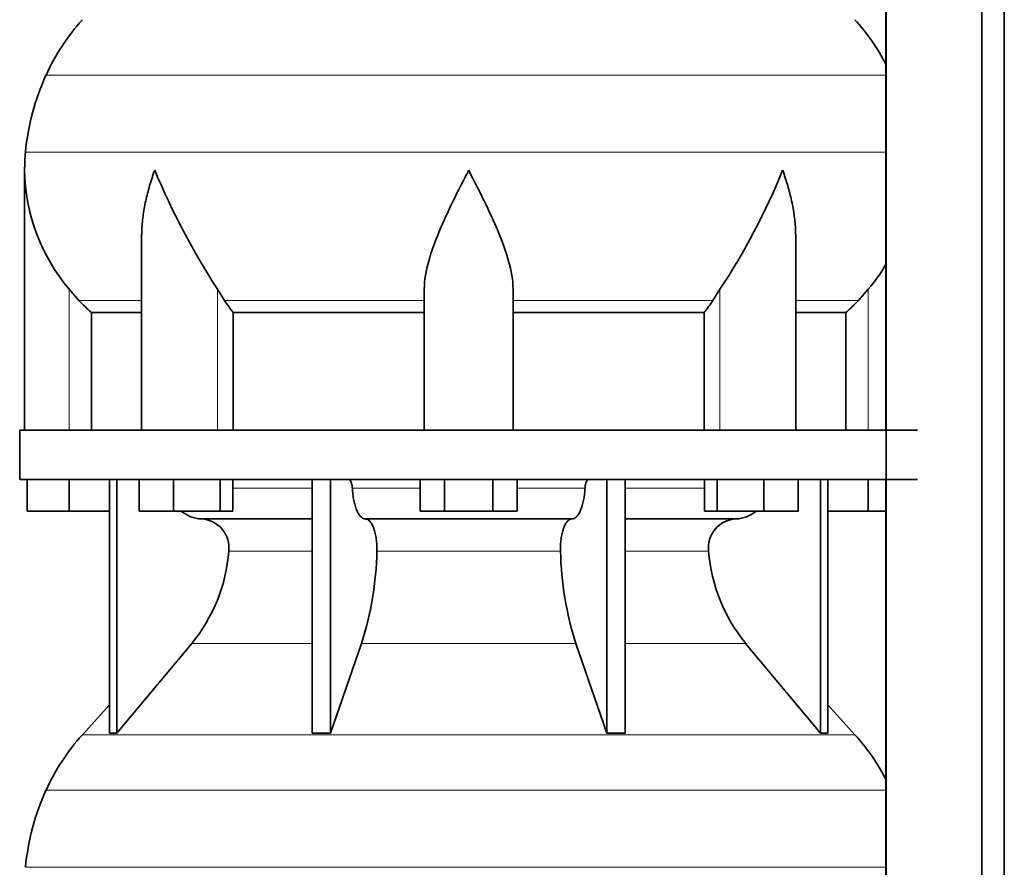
# Model space of a CAD drawing. Header units: millimetres. Extents: x 160 to 756, y -1041 to 1345.
# Tile 9 of 15: x 165 to 365, y 304 to 475. Entities that reach past the tile are written whole.
import ezdxf

# ---------------------------------------------------------------- set-up
doc = ezdxf.new("R2010")
doc.units = ezdxf.units.MM
doc.layers.add('LOW_134-4', color=7, linetype='Continuous')
doc.layers.add('VSI134_DIFFUSORE', color=7, linetype='Continuous')

# ---------------------------------------------------------------- blocks, each defined once
blk = doc.blocks.new('SE')
at = {"layer": 'LOW_134-4', "color": 7, "linetype": 'Continuous', "lineweight": 35}
for p, q in [((340.92, 847.18), (340.92, 250.68)), ((360.31, 250.68), (360.31, 847.18)), ((364.86, 250.68), (364.86, 847.18)), ((340.85, 527.18), (340.85, 392.18)), ((340.85, 382.18), (340.85, 250.68))]:
    blk.add_line(p, q, dxfattribs=at)
at = {"layer": 'VSI134_DIFFUSORE', "color": 4, "linetype": 'Continuous', "lineweight": 9}
for p, q in [((340.85, 464.17), (170.62, 464.17)), ((166.46, 448.54), (340.85, 448.54)), ((175.29, 392.18), (175.29, 420.78)), ((205.38, 392.18), (205.38, 420.78)), ((307.2, 392.18), (307.2, 420.78)), ((337.29, 392.18), (337.29, 420.78)), ((177.3, 418.48), (190.01, 418.48)), ((206.8, 418.48), (247.29, 418.48)), ((265.29, 418.48), (305.78, 418.48)), ((322.57, 418.48), (335.28, 418.48)), ((208.49, 380.41), (224.59, 380.41)), ((232.72, 380.41), (246.47, 380.41)), ((266.1, 380.41), (279.86, 380.41)), ((287.99, 380.41), (304.08, 380.41)), ((224.59, 367.64), (207.66, 367.64)), ((274.9, 367.64), (237.68, 367.64)), ((304.92, 367.64), (287.99, 367.64)), ((200.15, 348.94), (224.59, 348.94)), ((234.57, 348.94), (278.01, 348.94)), ((287.99, 348.94), (312.43, 348.94)), ((177.99, 330.43), (334.59, 330.43)), ((340.85, 319.17), (170.62, 319.17)), ((166.46, 303.54), (340.85, 303.54))]:
    blk.add_line(p, q, dxfattribs=at)
at = {"layer": 'VSI134_DIFFUSORE', "color": 7, "linetype": 'Continuous', "lineweight": 35}
for p, q in [((166.29, 444.92), (166.29, 392.18)), ((190.01, 431.54), (190.01, 392.18)), ((322.57, 392.18), (322.57, 431.54)), ((177.3, 418.48), (175.29, 420.78)), ((206.8, 418.48), (205.38, 420.78)), ((247.29, 392.18), (247.29, 420.78)), ((265.29, 392.18), (265.29, 420.78)), ((307.2, 420.78), (305.78, 418.48)), ((337.29, 420.78), (335.28, 418.48)), ((179.82, 416.04), (190.01, 416.04)), ((179.82, 392.18), (179.82, 416.04)), ((208.58, 416.04), (247.29, 416.04)), ((208.58, 392.18), (208.58, 416.04)), ((265.29, 416.04), (304, 416.04)), ((304, 416.04), (304, 392.18)), ((322.57, 416.04), (332.76, 416.04)), ((332.76, 416.04), (332.76, 392.18)), ((347.29, 392.18), (165.29, 392.18)), ((165.29, 392.18), (165.29, 382.18)), ((165.29, 382.18), (347.29, 382.18)), ((166.79, 375.78), (166.79, 382.18)), ((166.79, 375.78), (166.79, 382.18)), ((175.29, 375.78), (175.29, 382.18)), ((183.46, 382.18), (183.46, 330.73)), ((184.99, 382.18), (184.99, 330.73)), ((189.53, 375.78), (189.53, 382.18)), ((196.47, 375.78), (196.47, 382.18)), ((205.95, 375.78), (205.95, 382.18)), ((208.49, 375.78), (208.49, 382.18)), ((224.59, 382.18), (224.59, 330.73)), ((228.29, 382.18), (228.29, 330.73)), ((246.47, 375.78), (246.47, 382.18)), ((251.38, 375.78), (251.38, 382.18)), ((261.2, 375.78), (261.2, 382.18)), ((266.1, 375.78), (266.1, 382.18)), ((284.29, 382.18), (284.29, 330.73)), ((287.99, 382.18), (287.99, 330.73)), ((304.08, 375.78), (304.08, 382.18)), ((306.63, 375.78), (306.63, 382.18)), ((316.11, 375.78), (316.11, 382.18)), ((323.05, 375.78), (323.05, 382.18)), ((327.59, 382.18), (327.59, 330.73)), ((329.12, 382.18), (329.12, 330.73)), ((337.29, 375.78), (337.29, 382.18)), ((175.29, 375.78), (166.79, 375.78)), ((183.46, 375.78), (175.29, 375.78)), ((196.47, 375.78), (189.53, 375.78)), ((205.95, 375.78), (196.47, 375.78)), ((208.49, 375.78), (205.95, 375.78)), ((251.38, 375.78), (246.47, 375.78)), ((261.2, 375.78), (251.38, 375.78)), ((266.1, 375.78), (261.2, 375.78)), ((306.63, 375.78), (304.08, 375.78)), ((316.11, 375.78), (306.63, 375.78)), ((323.05, 375.78), (316.11, 375.78)), ((337.29, 375.78), (329.12, 375.78)), ((340.85, 375.78), (337.29, 375.78)), ((202.12, 374.18), (224.59, 374.18)), ((235.38, 374.18), (277.2, 374.18)), ((287.99, 374.18), (310.46, 374.18)), ((184.99, 330.73), (200.15, 348.94)), ((228.29, 330.73), (234.57, 348.94)), ((278.01, 348.94), (284.29, 330.73)), ((312.43, 348.94), (327.59, 330.73)), ((183.46, 336.5), (177.99, 330.43)), ((334.59, 330.43), (329.12, 336.5)), ((183.46, 330.73), (184.99, 330.73)), ((224.59, 330.73), (228.29, 330.73)), ((284.29, 330.73), (287.99, 330.73)), ((327.59, 330.73), (329.12, 330.73))]:
    blk.add_line(p, q, dxfattribs=at)
for centre, radius, start, end in [((210.69, 445.98), 44, 138, 155.5912), ((301.89, 445.98), 44, 27.6842, 42), ((215.24, 443.92), 49, 155.5912, 174.5826), ((204.79, 444.91), 38.5, 174.5826, 180.0352), ((204.98, 445.59), 38.7, 181.0159, 219.8906), ((330.99, 502.45), 149.83, 202.585, 213.0327), ((196.07, 494.81), 133.53, 326.3278, 338.0546), ((307.6, 445.59), 38.7, 320.1094, 329.446), ((239.94, 440.72), 39.91, 213.8601, 218.2043), ((272.67, 440.7), 39.88, 321.7938, 326.1418), ((202.35, 380.86), 6.68, 229.5852, 268.0094), ((310.23, 380.86), 6.68, 271.9979, 310.3729), ((201.83, 368.32), 5.87, 353.3223, 87.2173), ((310.73, 368.34), 5.85, 92.5772, 186.8833), ((174.36, 370.16), 33.4, 320.5472, 355.6594), ((172.72, 368.84), 64.97, 342.1602, 358.9354), ((341.37, 369.09), 66.48, 181.2569, 197.6475), ((338.33, 370.21), 33.51, 184.3996, 219.3938), ((210.69, 300.98), 44, 138, 155.5912), ((301.89, 300.98), 44, 27.6842, 42), ((215.24, 298.92), 49, 155.5912, 174.5826)]:
    blk.add_arc(centre, radius, start, end, dxfattribs=at)
for points, knots in [([(192.65, 444.91), (192.56, 444.65), (192.46, 444.39), (192.28, 443.86), (192.2, 443.6), (191.94, 442.82), (191.78, 442.3), (191.32, 440.74), (191.06, 439.71), (190.61, 437.63), (190.42, 436.59), (190.15, 434.54), (190.07, 433.52), (190.02, 432.18), (190.01, 431.86), (190.01, 431.53)], [0, 0, 0, 0, 0.03125, 0.03125, 0.0625, 0.0625, 0.125, 0.125, 0.25, 0.25, 0.375, 0.375, 0.5, 0.5, 0.5400162, 0.5400162, 0.5400162, 0.5400162]), ([(256.29, 444.91), (254.18, 440.76), (252.02, 436.55), (249.48, 430.48), (248.74, 428.47), (247.64, 424.51), (247.29, 422.61), (247.29, 420.78)], [0, 0, 0, 0, 0.5, 0.5, 0.75, 0.75, 1, 1, 1, 1]), ([(265.29, 420.78), (265.29, 422.61), (264.94, 424.51), (263.84, 428.46), (263.1, 430.47), (260.56, 436.55), (258.4, 440.76), (256.29, 444.91)], [0, 0, 0, 0, 0.25, 0.25, 0.5, 0.5, 1, 1, 1, 1]), ([(322.57, 431.53), (322.57, 431.87), (322.56, 432.21), (322.47, 434.6), (322.19, 436.64), (321.52, 439.72), (321.25, 440.75), (320.8, 442.3), (320.64, 442.82), (320.38, 443.6), (320.25, 443.99), (320.12, 444.39), (320.02, 444.65), (319.98, 444.78), (319.93, 444.91)], [0.4588627, 0.4588627, 0.4588627, 0.4588627, 0.5, 0.5, 0.75, 0.75, 0.875, 0.875, 0.9375, 0.9375, 0.96875, 0.984375, 0.984375, 1, 1, 1, 1]), ([(231.96, 382.18), (232, 382.18), (232.05, 382.17), (232.14, 382.13), (232.19, 382.1), (232.32, 381.97), (232.4, 381.84), (232.54, 381.51), (232.59, 381.32), (232.68, 380.89), (232.71, 380.65), (232.72, 380.41)], [0, 0, 0, 0, 0.125, 0.125, 0.25, 0.25, 0.5, 0.5, 0.75, 0.75, 1, 1, 1, 1]), ([(279.86, 380.41), (279.87, 380.65), (279.9, 380.88), (279.96, 381.21), (279.99, 381.31), (280.05, 381.5), (280.08, 381.59), (280.15, 381.76), (280.18, 381.83), (280.26, 381.95), (280.31, 382.01), (280.39, 382.1), (280.44, 382.13), (280.53, 382.17), (280.58, 382.18), (280.62, 382.18)], [0, 0, 0, 0, 0.25, 0.25, 0.375, 0.375, 0.5, 0.5, 0.625, 0.625, 0.75, 0.75, 0.875, 0.875, 1, 1, 1, 1]), ([(235.38, 374.18), (235.22, 374.18), (235.06, 374.22), (234.82, 374.34), (234.74, 374.39), (234.58, 374.5), (234.5, 374.57), (234.27, 374.79), (234.13, 374.98), (233.85, 375.43), (233.72, 375.68), (233.47, 376.24), (233.36, 376.56), (233.16, 377.23), (233.07, 377.59), (232.93, 378.34), (232.86, 378.74), (232.77, 379.56), (232.74, 379.98), (232.72, 380.41)], [0, 0, 0, 0, 0.125, 0.125, 0.1875, 0.1875, 0.25, 0.25, 0.375, 0.375, 0.5, 0.5, 0.625, 0.625, 0.75, 0.75, 0.875, 0.875, 1, 1, 1, 1]), ([(279.86, 380.41), (279.79, 378.7), (279.47, 377.1), (278.5, 374.83), (277.85, 374.18), (277.2, 374.18)], [0, 0, 0, 0, 0.5, 0.5, 1, 1, 1, 1]), ([(235.38, 374.18), (235.46, 374.18), (235.54, 374.17), (235.7, 374.13), (235.78, 374.1), (236.01, 373.97), (236.16, 373.84), (236.46, 373.5), (236.59, 373.3), (236.79, 372.94), (236.85, 372.81), (236.97, 372.53), (237.03, 372.38), (237.19, 371.92), (237.28, 371.59), (237.4, 371.05), (237.44, 370.87), (237.51, 370.49), (237.54, 370.3), (237.62, 369.71), (237.65, 369.3), (237.69, 368.47), (237.69, 368.05), (237.68, 367.64)], [0, 0, 0, 0, 0.0625, 0.0625, 0.125, 0.125, 0.25, 0.25, 0.375, 0.375, 0.4375, 0.4375, 0.5, 0.5, 0.625, 0.625, 0.6875, 0.6875, 0.75, 0.75, 0.875, 0.875, 1, 1, 1, 1]), ([(274.9, 367.64), (274.89, 368.05), (274.89, 368.47), (274.92, 369.09), (274.93, 369.29), (274.97, 369.7), (274.99, 369.9), (275.07, 370.49), (275.13, 370.87), (275.25, 371.41), (275.3, 371.58), (275.39, 371.92), (275.5, 372.24), (275.61, 372.53), (275.73, 372.8), (275.79, 372.94), (275.99, 373.3), (276.12, 373.51), (276.42, 373.84), (276.57, 373.97), (276.88, 374.14), (277.04, 374.18), (277.2, 374.18)], [0, 0, 0, 0, 0.125, 0.125, 0.1875, 0.1875, 0.25, 0.25, 0.375, 0.375, 0.4375, 0.4375, 0.5, 0.5625, 0.5625, 0.625, 0.625, 0.75, 0.75, 0.875, 0.875, 1, 1, 1, 1])]:
    blk.add_open_spline(points, degree=3, knots=knots, dxfattribs=at)
for points in [[(179.82, 416.04), (178.95, 416.82), (178.11, 417.64), (177.3, 418.48)], [(335.28, 418.48), (334.47, 417.64), (333.63, 416.82), (332.76, 416.04)]]:
    blk.add_open_spline(points, degree=3, dxfattribs=at)

msp = doc.modelspace()

# ---------------------------------------------------------------- block references
msp.add_blockref('SE', (0, 0))

doc.saveas('drawing.dxf')
